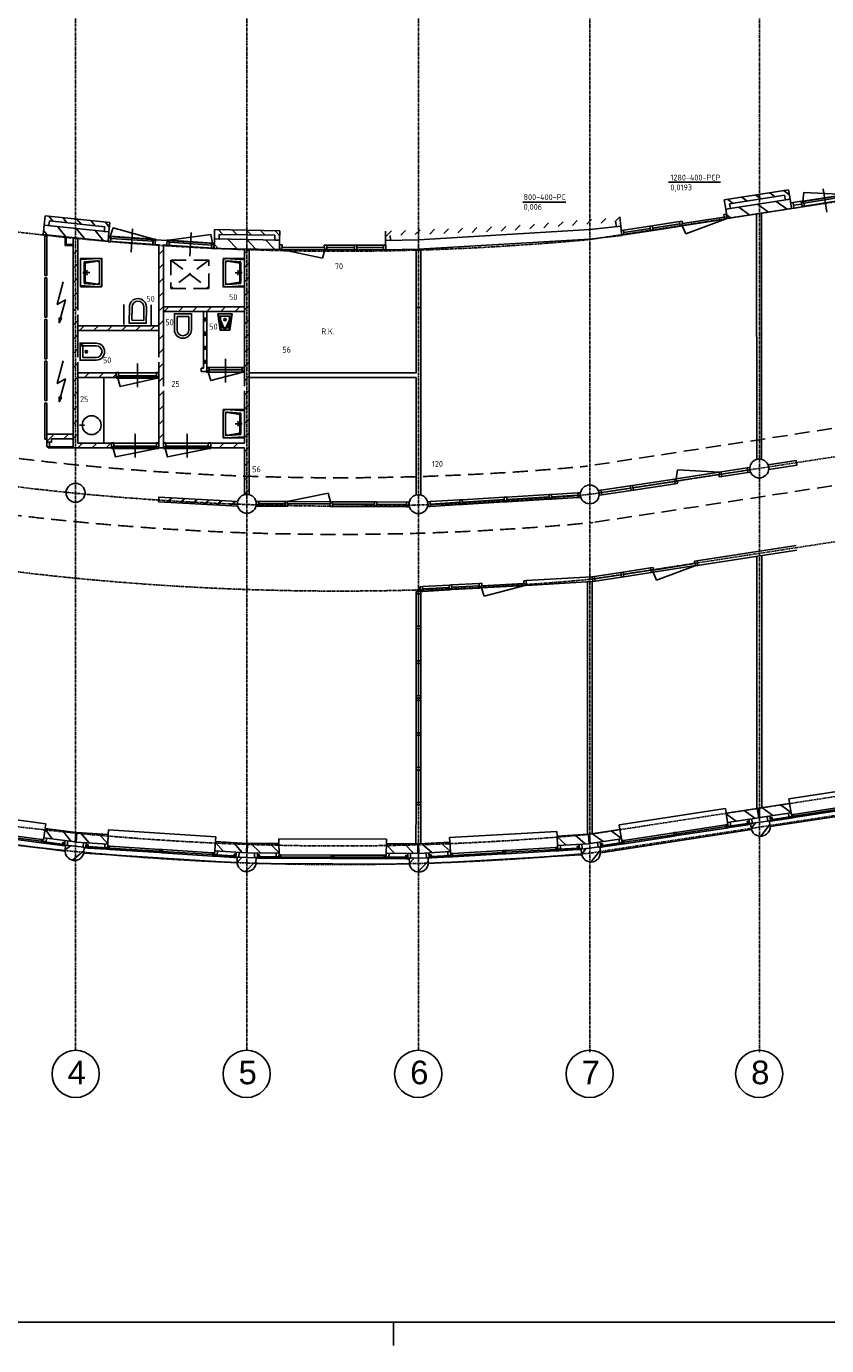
# Model space of a CAD drawing. Extents: x -132501 to 411300, y -42818 to 427495.
# Tile 195 of 256: x 135536 to 152487, y 6132 to 34084. Entities that reach past the tile are written whole.
import ezdxf

# ---------------------------------------------------------------- set-up
doc = ezdxf.new("R2010")
doc.units = 0
doc.header["$LTSCALE"] = 50
for name, pattern in [('CENTER', [2, 1.25, -0.25, 0.25, -0.25]), ('DASHED', [0.75, 0.5, -0.25]), ('HIDDEN', [9.525, 6.35, -3.175])]:
    doc.linetypes.add(name, pattern=pattern)
doc.layers.get('0').update_dxf_attribs({"linetype": 'CONTINUOUS'})
for name, color, linetype in [('54GA', 3, 'CONTINUOUS'), ('BOUW', 1, 'CONTINUOUS'), ('KADER', 7, 'CONTINUOUS'), ('STRAMIEN', 2, 'CENTER')]:
    doc.layers.add(name, color=color, linetype=linetype)
doc.styles.add('ISO25', font='ISO', dxfattribs={"width": 0.9, "height": 125})
doc.styles.get("Standard").update_dxf_attribs({"font": 'ARIAL.TTF'})

# ---------------------------------------------------------------- blocks, each defined once
blk = doc.blocks.new('KADERA0')
at = {"layer": 'KADER', "color": 4}
blk.add_line((25, 10), (1179, 10), dxfattribs=at)
at = {"layer": 'KADER', "color": 1}
blk.add_line((559, 0), (559, 10), dxfattribs=at)
blk = doc.blocks.new('17460', base_point=(20350, 27300))
at = {"layer": 'BOUW', "linetype": 'Continuous'}
for points, elevation in [([(20350, 27300), (20650, 27300), (20600, 27000, -0.414), (20550, 26950), (20450, 26950, -0.414), (20400, 27000), (20350, 27300)], 400), ([(20450, 27250), (20550, 27250, -0.414), (20600, 27200), (20575, 27050, -0.414), (20525, 27000), (20475, 27000, -0.414), (20425, 27050), (20400, 27200, -0.414), (20450, 27250)], 800)]:
    blk.add_lwpolyline(points, format="xyb", dxfattribs=dict(at, elevation=elevation))
for points, elevation in [([(20350, 27300), (20650, 27300), (20600, 26950), (20400, 26950)], 400), ([(20350, 27300), (20650, 27300), (20500, 26950)], 400), ([(20400, 27250), (20600, 27250), (20575, 27000), (20425, 27000)], 800)]:
    blk.add_lwpolyline(points, close=True, dxfattribs=dict(at, elevation=elevation))
blk.add_circle((20500, 27175, 400), 25, dxfattribs=at)
blk = doc.blocks.new('50', base_point=(28250, 32000))
at = {"layer": 'BOUW', "linetype": 'Continuous'}
for points in [[(28250, 32350), (28250, 32000)], [(28610, 32350), (28610, 32000)]]:
    blk.add_lwpolyline(points, dxfattribs=at)
at = {"layer": 'BOUW', "linetype": 'Continuous', "elevation": 400}
for points in [[(28305, 32070), (28305, 32350)], [(28555, 32070), (28555, 32350)], [(28611, 32010), (28251, 32010)], [(28305, 32070), (28555, 32070)]]:
    blk.add_lwpolyline(points, dxfattribs=at)
at = {"layer": 'BOUW', "linetype": 'Continuous'}
for centre, radius in [((28430, 32350), 180), ((28430, 32350, 400), 125)]:
    blk.add_arc(centre, radius, 0, 180, dxfattribs=at)
blk = doc.blocks.new('17410', base_point=(20350, 27300))
at = {"layer": 'BOUW', "linetype": 'Continuous'}
for points, elevation in [([(20350, 26850), (20350, 27300), (20950, 27300), (20950, 26850)], 650), ([(20350, 26850), (20350, 27300), (20950, 27300), (20950, 26850)], 650), ([(20450, 27200), (20850, 27200), (20900, 26900), (20400, 26900)], 850)]:
    blk.add_lwpolyline(points, close=True, dxfattribs=dict(at, elevation=elevation))
for points, elevation in [([(20350, 26900), (20375, 27300), (20925, 27300), (20950, 26900)], 650), ([(20421, 27225), (20400, 26950)], 850), ([(20425, 27225), (20875, 27225)], 850), ([(20645, 27200), (20595, 27150)], 850), ([(20600, 27200), (20700, 27200)], 850), ([(20600, 27200), (20700, 27200)], 850), ([(20650, 27200), (20600, 27150)], 850), ([(20645, 27250), (20645, 27150)], 850), ([(20645, 27200), (20695, 27150)], 850), ([(20650, 27250), (20650, 27100)], 850), ([(20650, 27250), (20650, 27125)], 850), ([(20650, 27200), (20700, 27150)], 850), ([(20879, 27225), (20900, 26950)], 850), ([(20900, 26850), (20400, 26850)], 650), ([(20450, 26900), (20850, 26900)], 850)]:
    blk.add_lwpolyline(points, dxfattribs=dict(at, elevation=elevation))
for centre, start, end in [((20400, 26900, 650), 180, 270), ((20450, 26950, 850), 180, 270), ((20850, 26950, 850), 270, 0), ((20900, 26900, 650), 270, 0)]:
    blk.add_arc(centre, 50, start, end, dxfattribs=at)
blk = doc.blocks.new('51', base_point=(24700, 34000))
at = {"layer": 'BOUW', "linetype": 'Continuous'}
for points in [[(25567.9, 33914.4), (25085, 34043.8), (25185, 33870.6), (24702, 34000), (24802, 34000)], [(24702, 34000), (24788.6, 33950), (24802, 34000)]]:
    blk.add_lwpolyline(points, dxfattribs=at)
blk = doc.blocks.new('13211', base_point=(42650, 23150))
at = {"layer": 'BOUW', "linetype": 'Continuous'}
for points in [[(42685, 23195), (43365, 23375), (43415, 23195)], [(43050, 22915), (43050, 23415)], [(43050, 22915), (43050, 23415)], [(42650, 23115), (42650, 23105), (42700, 23105), (42700, 23150), (42685, 23150), (42685, 23195), (42650, 23195), (42650, 23185)], [(42685, 23195), (43415, 23195)], [(42700, 23100), (42700, 23200)], [(42700, 23100), (42700, 23200)], [(42700, 23150), (43400, 23150)], [(43400, 23100), (43400, 23200)], [(43400, 23100), (43400, 23200)], [(43450, 23115), (43450, 23105), (43400, 23105), (43400, 23150), (43415, 23150), (43415, 23195), (43450, 23195), (43450, 23185)]]:
    blk.add_lwpolyline(points, dxfattribs=at)
blk.add_lwpolyline([(42650, 23100), (42650, 23200), (43450, 23200), (43450, 23100)], close=True, dxfattribs=at)
blk.add_lwpolyline([(42650, 23100), (42650, 23200), (43450, 23200), (43450, 23100)], close=True, dxfattribs=at)
blk = doc.blocks.new('13203', base_point=(6000, 4000))
at = {"layer": 'BOUW', "linetype": 'Continuous'}
for p, q in [((6500, 3750), (6500, 4250)), ((6000, 4050), (7000, 4050)), ((6000, 3950), (6000, 4050)), ((7000, 3950), (6000, 3950)), ((6050, 4015), (6950, 4015)), ((6950, 4015), (6965, 4015)), ((6950, 3940), (6950, 4015)), ((7000, 3940), (6950, 3940)), ((6965, 4060), (7000, 4060)), ((6965, 4015), (6965, 4060)), ((7000, 4060), (7000, 4050)), ((7000, 4050), (7000, 3950)), ((7000, 3950), (7000, 3940))]:
    blk.add_line(p, q, dxfattribs=at)
for points in [[(6035, 4060), (6915, 4240), (6965, 4060)], [(6500, 3750), (6500, 4250)], [(6000, 3950), (6000, 3940), (6050, 3940), (6050, 4015), (6035, 4015), (6035, 4060), (6000, 4060), (6000, 4050)], [(6035, 4060), (6965, 4060)], [(6050, 3950), (6050, 4050)], [(6050, 3950), (6050, 4050)], [(6950, 3950), (6950, 4050)], [(6950, 3950), (6950, 4050)]]:
    blk.add_lwpolyline(points, dxfattribs=at)
blk.add_lwpolyline([(6000, 3950), (6000, 4050), (7000, 4050), (7000, 3950)], close=True, dxfattribs=at)
blk = doc.blocks.new('13202', base_point=(20350, 27300))
at = {"layer": 'BOUW', "linetype": 'Continuous'}
for points in [[(20385, 27360), (21165, 27540), (21215, 27360)], [(20800, 27050), (20800, 27550)], [(20800, 27050), (20800, 27550)], [(20350, 27250), (20350, 27240), (20400, 27240), (20400, 27315), (20385, 27315), (20385, 27360), (20350, 27360), (20350, 27350)], [(20385, 27360), (21215, 27360)], [(20400, 27250), (20400, 27350)], [(20400, 27250), (20400, 27350)], [(20400, 27315), (21200, 27315)], [(21250, 27250), (21250, 27240), (21200, 27240), (21200, 27315), (21215, 27315), (21215, 27360), (21250, 27360), (21250, 27350)], [(21200, 27250), (21200, 27350)], [(21200, 27250), (21200, 27350)]]:
    blk.add_lwpolyline(points, dxfattribs=at)
blk.add_lwpolyline([(20350, 27250), (20350, 27350), (21250, 27350), (21250, 27250)], close=True, dxfattribs=at)
blk.add_lwpolyline([(20350, 27250), (20350, 27350), (21250, 27350), (21250, 27250)], close=True, dxfattribs=at)
blk = doc.blocks.new('11', base_point=(29450, 31700))
at = {"layer": 'BOUW', "linetype": 'Continuous'}
for p, q in [((28760, 31900), (28760, 32100)), ((28760, 32100), (30140, 32100)), ((28760, 31700), (28760, 31900)), ((28760, 31900), (30140, 31900)), ((28860, 31900), (28760, 31900)), ((28935, 32000), (28835, 32100)), ((30040, 32000), (28860, 32000)), ((28860, 32000), (28860, 31900)), ((29244, 31699), (29044, 31899)), ((29235, 32000), (29135, 32100)), ((29535, 32000), (29435, 32100)), ((29644, 31699), (29444, 31899)), ((29835, 32000), (29735, 32100)), ((30044, 31699), (29844, 31899)), ((30140, 31995), (30035, 32100)), ((30040, 31900), (30040, 32000)), ((30140, 31900), (30040, 31900)), ((30140, 32100), (30140, 31900)), ((30140, 31900), (30140, 31700)), ((28844, 31699), (28760, 31783)), ((30140, 31700), (28760, 31700))]:
    blk.add_line(p, q, dxfattribs=at)
blk = doc.blocks.new('2', base_point=(6000, 4000))
at = {"layer": 'BOUW', "linetype": 'Continuous'}
for p, q in [((6000, 4075), (6223, 4298)), ((6293, 4000), (6400, 4107))]:
    blk.add_line(p, q, dxfattribs=at)
at = {"layer": 'BOUW', "color": 2, "linetype": 'Continuous'}
for p, q in [((6000, 4000), (6000, 4100)), ((6400, 4000), (6000, 4000)), ((6400, 4100), (6400, 4000))]:
    blk.add_line(p, q, dxfattribs=at)
blk.add_arc((6200, 4100), 200, 0, 180, dxfattribs=at)
blk = doc.blocks.new('77', base_point=(28250, 32000))
at = {"layer": 'BOUW', "linetype": 'Continuous'}
for p, q in [((28290, 32100), (29160, 32280)), ((29160, 32280), (29210, 32100)), ((28250, 32100), (28250, 32090)), ((28290, 32100), (28250, 32100)), ((28250, 32090), (28250, 32000)), ((28250, 32000), (28305, 32000)), ((28290, 32055), (28290, 32100)), ((28290, 32100), (29210, 32100)), ((28305, 32055), (28290, 32055)), ((28305, 32000), (28305, 32055)), ((28305, 32055), (29195, 32055)), ((29195, 32055), (29210, 32055)), ((29195, 32000), (29195, 32055)), ((29250, 32000), (29195, 32000)), ((29210, 32100), (29250, 32100)), ((29210, 32055), (29210, 32100)), ((29250, 32100), (29250, 32090)), ((29250, 32100), (29836, 32100)), ((29250, 32090), (29250, 32000)), ((29250, 32050), (29836, 32050)), ((29250, 32000), (29836, 32000)), ((29836, 32100), (29886, 32100)), ((29836, 32000), (29836, 32100)), ((29886, 32000), (29836, 32000)), ((29886, 32100), (29886, 32000)), ((29886, 32100), (30452, 32100)), ((29886, 32050), (30452, 32050)), ((29886, 32000), (30452, 32000)), ((30452, 32100), (30502, 32100)), ((30452, 32000), (30452, 32100)), ((30502, 32000), (30452, 32000)), ((30502, 32100), (30502, 32000))]:
    blk.add_line(p, q, dxfattribs=at)
blk = doc.blocks.new('10', base_point=(6000, 4000))
at = {"layer": 'BOUW', "linetype": 'Continuous'}
for p, q in [((6677.5, 4300), (8957.5, 4300)), ((6677.5, 4210), (6677.5, 4300)), ((8952.5, 4000), (8957.5, 4200)), ((8957.5, 4300), (8957.5, 4210)), ((8957.5, 4200), (9620, 4200)), ((9620, 4200), (9625, 4000)), ((9625, 4000), (8952.5, 4000)), ((6200, 3775), (9435, 3775)), ((6267, 3888), (6664.5, 3888)), ((6724.5, 3888), (7787.5, 3888)), ((8970.5, 3888), (9368.5, 3888))]:
    blk.add_line(p, q, dxfattribs=at)
for points in [[(6010, 4000), (6015, 4200), (6677.5, 4200), (6682.5, 4000), (6010, 4000)], [(6098, 4000), (6298, 4200)], [(8952, 4004), (9148, 4200)], [(9348, 4000), (9548, 4200)], [(6225, 4000), (6225, 3900), (6165, 3900), (6165, 4000)], [(6207, 3888), (6267, 3888), (6267, 3898), (6247, 3898), (6247, 3958), (6227, 3958), (6227, 3898), (6207, 3898), (6207, 3888)], [(6247, 3918), (6267, 3918), (6267, 3958), (6247, 3958)], [(6267, 3918), (6664.5, 3918)], [(6498, 4000), (6678, 4181)], [(6682.5, 4000), (6682.5, 3920), (6622.5, 3920), (6622.5, 4000)], [(6664.5, 3888), (6724.5, 3888), (6724.5, 3898), (6704.5, 3898), (6704.5, 3958), (6684.5, 3958), (6684.5, 3898), (6664.5, 3898), (6664.5, 3888)], [(6704.5, 3918), (6724.5, 3918), (6724.5, 3958), (6704.5, 3958)], [(6724.5, 3958), (7787.5, 3958)], [(6724.5, 3918), (7787.5, 3918)], [(7807.5, 3918), (7787.5, 3918), (7787.5, 3958), (7807.5, 3958)], [(7847.5, 3888), (7787.5, 3888), (7787.5, 3898), (7807.5, 3898), (7807.5, 3958), (7827.5, 3958), (7827.5, 3898), (7847.5, 3898), (7847.5, 3888)], [(7827.5, 3958), (7847.5, 3958), (7847.5, 3918), (7827.5, 3918)], [(7847.5, 3958), (8910.5, 3958)], [(7847.5, 3918), (8910.5, 3918)], [(8930.5, 3918), (8910.5, 3918), (8910.5, 3958), (8930.5, 3958)], [(8970.5, 3888), (8910.5, 3888), (8910.5, 3898), (8930.5, 3898), (8930.5, 3958), (8950.5, 3958), (8950.5, 3898), (8970.5, 3898), (8970.5, 3888)], [(8950.5, 3918), (9368.5, 3918)], [(9012.5, 4000), (9012.5, 3920), (8952.5, 3920), (8952.5, 4000)], [(9388.5, 3918), (9368.5, 3918), (9368.5, 3958), (9388.5, 3958)], [(9428.5, 3888), (9368.5, 3888), (9368.5, 3898), (9388.5, 3898), (9388.5, 3958), (9408.5, 3958), (9408.5, 3898), (9428.5, 3898), (9428.5, 3888)], [(9470.5, 4000), (9470.5, 3900), (9410.5, 3900), (9410.5, 4000)], [(6267, 3898), (6664.5, 3898)], [(7847.5, 3888), (8910.5, 3888)], [(8970.5, 3898), (9368.5, 3898)]]:
    blk.add_lwpolyline(points, dxfattribs=at)
blk = doc.blocks.new('CIRC1MM')
at = {"color": 2, "linetype": 'Continuous'}
for p, q in [((-0.5, 0), (0.5, 0)), ((-0.49, 0.1), (0.49, 0.1)), ((-0.46, 0.2), (0.46, 0.2)), ((-0.4, 0.3), (0.4, 0.3)), ((-0.3, 0.4), (0.3, 0.4)), ((-0.49, -0.1), (0.49, -0.1)), ((-0.46, -0.2), (0.46, -0.2)), ((-0.4, -0.3), (0.4, -0.3)), ((-0.3, -0.4), (0.3, -0.4))]:
    blk.add_line(p, q, dxfattribs=at)
blk.add_circle((0, 0), 0.5, dxfattribs=at)
blk = doc.blocks.new('78', base_point=(28250, 32000))
at = {"layer": 'BOUW', "linetype": 'Continuous'}
for p, q in [((28250, 32100), (28300, 32100)), ((28250, 32000), (28250, 32100)), ((28300, 32000), (28250, 32000)), ((28300, 32100), (28300, 32000)), ((28300, 32100), (28986, 32100)), ((28300, 32050), (28986, 32050)), ((28986, 32100), (29036, 32100)), ((28986, 32000), (28986, 32100)), ((29036, 32000), (28986, 32000)), ((29036, 32100), (29036, 32000)), ((29036, 32100), (29723, 32100)), ((29036, 32050), (29723, 32050)), ((29036, 32000), (29723, 32000)), ((29723, 32100), (29773, 32100)), ((29723, 32000), (29723, 32100)), ((29773, 32000), (29723, 32000)), ((29773, 32100), (29773, 32000)), ((29773, 32100), (30460, 32100)), ((29773, 32050), (30460, 32050)), ((29773, 32000), (30460, 32000)), ((30460, 32100), (30510, 32100)), ((30460, 32000), (30460, 32100)), ((30510, 32000), (30460, 32000)), ((30510, 32100), (30510, 32000))]:
    blk.add_line(p, q, dxfattribs=at)
blk.add_lwpolyline([(28300, 32000), (28986, 32000)], dxfattribs=at)
blk = doc.blocks.new('73', base_point=(28250, 32000))
at = {"layer": 'BOUW', "color": 1, "linetype": 'Continuous'}
for p, q in [((28900, 32050), (29770, 32230)), ((29770, 32230), (29820, 32050)), ((28250, 32050), (28300, 32050)), ((28250, 31950), (28250, 32050)), ((28300, 31950), (28250, 31950)), ((28300, 32050), (28300, 31950)), ((28300, 32050), (28860, 32050)), ((28300, 32000), (28860, 32000)), ((28300, 31950), (28860, 31950)), ((28900, 32050), (29820, 32050)), ((28915, 32005), (29805, 32005)), ((29805, 32005), (29820, 32005)), ((29805, 31950), (29805, 32005)), ((29860, 31950), (29805, 31950)), ((29820, 32050), (29860, 32050)), ((29820, 32005), (29820, 32050)), ((29860, 32050), (29860, 32040)), ((29860, 32050), (30755, 32050)), ((29860, 32040), (29860, 31950)), ((29860, 32000), (30755, 32000)), ((29860, 31950), (30755, 31950)), ((30805, 32050), (31434, 32050)), ((30805, 32000), (31434, 32000)), ((30805, 31950), (31434, 31950)), ((31434, 32050), (31484, 32050)), ((31434, 31950), (31434, 32050)), ((31484, 31950), (31434, 31950)), ((31484, 32050), (31484, 31950))]:
    blk.add_line(p, q, dxfattribs=at)
for points in [[(28860, 32040), (28860, 31950), (28915, 31950), (28915, 32005), (28900, 32005), (28900, 32050), (28860, 32050), (28860, 32040)], [(30755, 31950), (30755, 32050), (30805, 32050), (30805, 31950), (30755, 31950)]]:
    blk.add_lwpolyline(points, dxfattribs=at)
blk = doc.blocks.new('74', base_point=(28250, 32000))
at = {"layer": 'BOUW', "linetype": 'Continuous'}
for p, q in [((28250, 32050), (28300, 32050)), ((28250, 31950), (28250, 32050)), ((28300, 31950), (28250, 31950)), ((28300, 32050), (28300, 31950)), ((28300, 32050), (28860, 32050)), ((28300, 32000), (28860, 32000)), ((28300, 31950), (28860, 31950)), ((28860, 32050), (28910, 32050)), ((28860, 31950), (28860, 32050)), ((28910, 31950), (28860, 31950)), ((28910, 32050), (29805, 32049.9)), ((28910, 32050), (28910, 31950)), ((28910, 31950), (29805, 31949.9)), ((28910.2, 32000.9), (29805.2, 32000.8)), ((29810, 32049.9), (29860, 32049.9)), ((29810, 31949.9), (29810, 32049.9)), ((29860, 31949.9), (29810, 31949.9)), ((29860, 32049.9), (30755, 32049.9)), ((29860, 32049.9), (29860, 31949.9)), ((29860, 31999.9), (30755, 31999.9)), ((29860, 31949.9), (30755, 31949.9)), ((30755, 32049.9), (30805, 32049.9)), ((30755, 31949.9), (30755, 32049.9)), ((30805, 31949.9), (30755, 31949.9)), ((30805, 32049.9), (31434, 32049.9)), ((30805, 32049.9), (30805, 31949.9)), ((30805, 31999.9), (31434, 31999.9)), ((30805, 31949.9), (31434, 31949.9)), ((31434, 32049.9), (31484, 32049.9)), ((31434, 31949.9), (31434, 32049.9)), ((31484, 31949.9), (31434, 31949.9)), ((31484, 32049.9), (31484, 31949.9))]:
    blk.add_line(p, q, dxfattribs=at)
blk = doc.blocks.new('TREES')
at = {"layer": 'BOUW', "linetype": 'Continuous'}
for points in [[(35648, 18779), (35640.7, 23976.4)], [(35748, 18779), (35741.7, 23991.4)], [(24892, 23234), (24893, 20609), (28426, 20609), (28426, 23228)], [(28526, 23228), (28527, 18023)], [(24891, 18030), (24893, 20509), (28426, 20509), (28427, 18025)], [(35883, 18663), (36476.1, 18753.8), (36491.1, 18654.9), (35898, 18564.1)], [(24650, 17785), (22973, 17880), (22978, 17980), (24650, 17885)], [(34377.1, 16630.9), (36476.4, 16952.1)], [(34392, 16532), (36491.5, 16853.3)], [(35648.7, 11380.4), (35648.7, 16722.4)], [(35748.7, 11395.4), (35748.7, 16738.4)], [(30763, 16209), (32151, 16289)], [(30768.7, 16108.4), (32156, 16189)], [(32056.7, 10831.4), (32056, 16184)], [(32155.7, 10842.4), (32156, 16189)], [(28426, 11459), (28425.7, 10627.4)], [(28526, 11459), (28525.7, 10632.4)]]:
    blk.add_lwpolyline(points, dxfattribs=at)
at = {"layer": 'BOUW', "yscale": -1}
for name, p, rotation in [('73', (35499, 18556), 188.727), ('74', (31906.7, 18022.4), 183.429)]:
    blk.add_blockref(name, p, dxfattribs=dict(at, rotation=rotation))
at = {"layer": 'BOUW'}
for name, p, rotation in [('73', (25044, 17836), 359.777), ('77', (34380.6, 16630.8), 188.691), ('78', (28426, 15979), 270), ('77', (30763, 16209), 183.326), ('78', (28426, 13719), 270)]:
    blk.add_blockref(name, p, dxfattribs=dict(at, rotation=rotation))

msp = doc.modelspace()

# ---------------------------------------------------------------- linework, layer by layer
at = {"layer": '54GA', "color": 1, "linetype": 'Continuous'}
for p, q in [((149136.7881, 30782.4936), (150237.1083, 30782.4936)), ((146049.9441, 30363.1824), (146959.9386, 30363.1824))]:
    msp.add_line(p, q, dxfattribs=at)
at = {"layer": 'BOUW', "linetype": 'Continuous'}
for p, q in [((136526.8844, 25151.3485), (136527.9074, 29608.3485)), ((136627.9074, 28072.3485), (136627.9074, 29608.3485)), ((138272.6074, 29562.7485), (138265.6074, 29464.7485)), ((138265.6074, 29464.7485), (138339.9074, 29459.3485)), ((138514.9074, 29547.3485), (138272.6074, 29562.7485)), ((138339.9074, 29459.3485), (138339.9074, 27072.3485)), ((138439.9074, 26462.3485), (138439.9074, 29452.3485)), ((138439.9074, 29452.3485), (138511.9074, 29447.3485)), ((138511.9074, 29447.3485), (138514.9074, 29547.3485)), ((140155.9074, 29365.3485), (140155.9074, 26462.3485)), ((140254.9074, 29366.3485), (140255.9074, 26741.3485)), ((136627.9074, 27072.3485), (136627.9074, 27972.3485)), ((140155.9074, 28144.6379), (138439.9074, 28144.6379)), ((140156.9074, 28043.6379), (138440.9074, 28043.6379)), ((138754.9074, 28044.6379), (138854.9074, 28144.6379)), ((138339.9074, 27741.8797), (136627.9074, 27741.8797)), ((136959.9074, 27641.8797), (137059.9074, 27741.8797)), ((138339.9074, 27641.8797), (136627.9074, 27641.8797)), ((136627.9074, 26972.3485), (136627.9074, 25251.3485)), ((138339.9074, 25151.3485), (138339.9074, 26972.3485)), ((137439.9074, 26742.8322), (136627.9074, 26742.8322)), ((136627.9074, 26642.8322), (137439.9074, 26642.8322)), ((137439.9074, 26642.8322), (137439.9074, 26742.8322)), ((140253.9074, 24162.3485), (140255.9074, 26641.3485)), ((138440.9074, 26361.3485), (138439.9074, 25151.3485)), ((140155.9074, 25251.3485), (140156.9074, 26361.3485)), ((135925.6057, 25444.4408), (135926.9074, 25444.4408)), ((135966.9074, 25444.4408), (136525.6057, 25444.4408)), ((135926.9074, 25344.4408), (135925.6057, 25344.4408)), ((136524.7131, 25344.4408), (136066.9074, 25344.4408)), ((136627.9074, 25251.3485), (137339.9074, 25251.3485)), ((137339.9074, 25251.3485), (137339.9074, 25151.3485)), ((139439.9074, 25151.3485), (139439.9074, 25251.3485)), ((139439.9074, 25251.3485), (140155.9074, 25251.3485)), ((137339.9074, 25151.3485), (136526.8844, 25151.3485)), ((138439.9074, 25151.3485), (138339.9074, 25151.3485)), ((140155.9074, 25151.3485), (139439.9074, 25151.3485)), ((140155.9074, 24161.3485), (140155.9074, 25151.3485))]:
    msp.add_line(p, q, dxfattribs=at)
at = {"layer": 'BOUW', "color": 1, "linetype": 'HIDDEN'}
for p, q in [((139398.394, 29133.8562), (138598.394, 29133.8562)), ((138598.394, 29133.8562), (138598.394, 28533.8562)), ((138598.394, 29133.8562), (139398.394, 28533.8562)), ((139398.394, 29133.8562), (138598.394, 28533.8562)), ((139398.394, 28533.8562), (139398.394, 29133.8562)), ((138598.394, 28533.8562), (139398.394, 28533.8562))]:
    msp.add_line(p, q, dxfattribs=at)
at = {"layer": 'BOUW', "color": 1, "linetype": 'Continuous'}
for p, q in [((135926.9074, 25335.9009), (135966.9074, 25335.9009)), ((135971.905, 25272.1154), (135971.905, 25176.4869)), ((135971.905, 25176.4869), (136527.3166, 25176.4869)), ((136000.1095, 25176.4869), (136000.1095, 25151.4869)), ((136021.905, 25272.1154), (136021.905, 25176.4869)), ((136000.1095, 25151.4869), (136527.3166, 25151.4869))]:
    msp.add_line(p, q, dxfattribs=at)
at = {"layer": 'BOUW', "linetype": 'Continuous'}
for points in [[(151725.7074, 30345.2485), (151775.2074, 30352.4485), (151792.6074, 30233.7485), (151743.1074, 30226.5485), (151741.7074, 30236.3485)], [(151775.2074, 30352.4485), (151948.6074, 30377.7485)], [(151785.1074, 30293.5485), (151957.8074, 30318.1485)], [(151792.6074, 30233.7485), (151966.6074, 30258.7485)], [(151951.6074, 30365.7485), (151965.6074, 30267.7485)], [(146597.6074, 29919.7485), (146497.6074, 29818.7485)], [(146903.6074, 29945.7485), (146803.6074, 29844.7485)], [(147205.6074, 29969.7485), (147105.6074, 29868.7485)], [(147506.6074, 29993.7485), (147406.6074, 29892.7485)], [(147808.6074, 30016.7485), (147708.6074, 29915.7485)], [(148100.6074, 30042.7485), (148000.6074, 29941.7485)], [(148019.7074, 29941.4485), (148030.6074, 29841.7485)], [(148109.1074, 30047.5485), (148129.6074, 29851.7485)], [(135926.9074, 28804.9485), (135926.9074, 29637.9485), (135966.9074, 29637.9485), (135966.9074, 28804.9485), (135926.9074, 28804.9485)], [(143141.6074, 29746.7485), (143145.6074, 29546.7485)], [(143144.6074, 29626.7485), (143271.6074, 29750.7485)], [(148129.6074, 29851.7485), (148151.5074, 29653.6485), (147465.6074, 29578.7485), (143839.6074, 29360.7485), (143152.6074, 29348.7485), (143145.6074, 29546.7485), (143838.6074, 29559.7485), (147469.6074, 29778.7485), (148129.6074, 29851.7485)], [(143243.6074, 29651.7485), (143245.6074, 29547.7485)], [(143569.6074, 29762.7485), (143469.6074, 29661.7485)], [(143874.6074, 29773.7485), (143774.6074, 29672.7485)], [(144179.6074, 29785.7485), (144079.6074, 29684.7485)], [(144478.6074, 29797.7485), (144378.6074, 29696.7485)], [(144776.6074, 29809.7485), (144676.6074, 29708.7485)], [(145078.6074, 29820.7485), (144978.6074, 29719.7485)], [(145384.6074, 29834.7485), (145284.6074, 29733.7485)], [(145690.6074, 29845.7485), (145590.6074, 29744.7485)], [(145992.6074, 29869.7485), (145892.6074, 29768.7485)], [(146298.6074, 29895.7485), (146198.6074, 29794.7485)], [(136355.9074, 29622.3485), (136355.9074, 29442.3485), (136527.9074, 29442.3485)], [(136375.9074, 29622.3485), (136375.9074, 29462.3485), (136527.9074, 29462.3485)], [(136526.9074, 29251.3485), (136626.9074, 29351.3485)], [(138339.9074, 29251.3485), (138439.9074, 29351.3485)], [(140155.9074, 29272.3485), (140250.9074, 29366.3485)], [(140155.9074, 28972.3485), (140255.9074, 29072.3485)], [(136526.9074, 28951.3485), (136626.9074, 29051.3485)], [(138339.9074, 28951.3485), (138439.9074, 29051.3485)], [(135926.9074, 27921.5485), (135926.9074, 28754.5485), (135966.9074, 28754.5485), (135966.9074, 27921.5485), (135926.9074, 27921.5485)], [(136526.9074, 28651.3485), (136626.9074, 28751.3485)], [(138339.9074, 28651.3485), (138439.9074, 28751.3485)], [(140155.9074, 28672.3485), (140255.9074, 28772.3485)], [(136526.9074, 28351.3485), (136626.9074, 28451.3485)], [(138339.9074, 28351.3485), (138439.9074, 28451.3485)], [(140155.9074, 28372.3485), (140255.9074, 28472.3485)], [(136526.9074, 28051.3485), (136626.9074, 28151.3485)], [(137601.8094, 28191.7529), (137601.8094, 27766.7529)], [(138178.4827, 28184.3763), (138178.4827, 27759.3763)], [(138339.9074, 28051.3485), (138439.9074, 28151.3485)], [(138454.9074, 28044.6379), (138554.9074, 28144.6379)], [(139054.9074, 28044.6379), (139154.9074, 28144.6379)], [(139284.9074, 28043.6379), (139284.9074, 26842.092), (139239.9074, 26842.092), (139239.9074, 26772.092), (139354.9074, 26772.092)], [(139354.9074, 28044.6379), (139454.9074, 28144.6379)], [(139354.9074, 28043.6379), (139354.9074, 26772.092)], [(139654.9074, 28044.6379), (139754.9074, 28144.6379)], [(139954.9074, 28044.6379), (140054.9074, 28144.6379)], [(140155.9074, 28072.3485), (140255.9074, 28172.3485)], [(143788.9074, 28128.3485), (143888.9074, 28128.3485)], [(143788.9074, 28128.3485), (143888.9074, 28128.3485)], [(143788.9074, 28128.3485), (143888.9074, 28128.3485)], [(143788.9074, 28128.3485), (143888.9074, 28128.3485)], [(135926.9074, 27038.1485), (135926.9074, 27871.1485), (135966.9074, 27871.1485), (135966.9074, 27038.1485), (135926.9074, 27038.1485)], [(136526.9074, 27751.3485), (136626.9074, 27851.3485)], [(136659.9074, 27641.8797), (136759.9074, 27741.8797)], [(137254.9074, 27641.8797), (137354.9074, 27741.8797)], [(137554.9074, 27641.8797), (137654.9074, 27741.8797)], [(137854.9074, 27641.8797), (137954.9074, 27741.8797)], [(138154.9074, 27641.8797), (138254.9074, 27741.8797)], [(138339.9074, 27751.3485), (138439.9074, 27851.3485)], [(139284.9074, 27905.092), (139354.9074, 27905.092)], [(139284.9074, 27875.092), (139354.9074, 27875.092)], [(139284.9074, 27845.092), (139354.9074, 27845.092)], [(140155.9074, 27772.3485), (140255.9074, 27872.3485)], [(136526.9074, 27451.3485), (136626.9074, 27551.3485)], [(138339.9074, 27451.3485), (138439.9074, 27551.3485)], [(139284.9074, 27605.092), (139354.9074, 27605.092)], [(139284.9074, 27575.092), (139354.9074, 27575.092)], [(139284.9074, 27545.092), (139354.9074, 27545.092)], [(140155.9074, 27472.3485), (140255.9074, 27572.3485)], [(136526.9074, 27151.3485), (136626.9074, 27251.3485)], [(138339.9074, 27151.3485), (138439.9074, 27251.3485)], [(139284.9074, 27305.092), (139354.9074, 27305.092)], [(139284.9074, 27275.092), (139354.9074, 27275.092)], [(139284.9074, 27245.092), (139354.9074, 27245.092)], [(140155.9074, 27172.3485), (140255.9074, 27272.3485)], [(135926.9074, 26154.7485), (135926.9074, 26987.7485), (135966.9074, 26987.7485), (135966.9074, 26154.7485), (135926.9074, 26154.7485)], [(136526.9074, 26851.3485), (136626.9074, 26951.3485)], [(138339.9074, 26851.3485), (138439.9074, 26951.3485)], [(139284.9074, 27005.092), (139354.9074, 27005.092)], [(139284.9074, 26975.092), (139354.9074, 26975.092)], [(139284.9074, 26945.092), (139354.9074, 26945.092)], [(140155.9074, 26872.3485), (140255.9074, 26972.3485)], [(136526.9074, 26551.3485), (136626.9074, 26651.3485)], [(136768.9074, 26642.8322), (136868.9074, 26742.8322)], [(137068.9074, 26642.8322), (137168.9074, 26742.8322)], [(137178.5784, 26638.4847), (137177.9074, 25258.655)], [(137363.9074, 26642.8322), (137439.9074, 26717.8322)], [(138339.9074, 26551.3485), (138439.9074, 26651.3485)], [(140155.9074, 26572.3485), (140255.9074, 26672.3485)], [(140255.9074, 26641.3485), (140255.9074, 26741.3485)], [(136526.9074, 26251.3485), (136626.9074, 26351.3485)], [(138339.9074, 26251.3485), (138439.9074, 26351.3485)], [(140155.9074, 26272.3485), (140255.9074, 26372.3485)], [(135926.9074, 25335.9009), (135926.9074, 26104.3485), (135966.9074, 26104.3485), (135966.9074, 25271.3485)], [(136526.9074, 25951.3485), (136626.9074, 26051.3485)], [(138339.9074, 25951.3485), (138439.9074, 26051.3485)], [(140155.9074, 25972.3485), (140255.9074, 26072.3485)], [(136526.9074, 25651.3485), (136626.9074, 25751.3485)], [(138339.9074, 25651.3485), (138439.9074, 25751.3485)], [(140155.9074, 25672.3485), (140255.9074, 25772.3485)], [(135966.9074, 25285.7425), (136125.6057, 25444.4408)], [(136325.6057, 25344.4408), (136425.6057, 25444.4408)], [(136526.9074, 25351.3485), (136626.9074, 25451.3485)], [(136764.9074, 25633.9043), (136660.9074, 25633.9043)], [(138339.9074, 25351.3485), (138439.9074, 25451.3485)], [(140155.9074, 25372.3485), (140255.9074, 25472.3485)], [(136066.9074, 25271.3485), (135966.9074, 25271.3485)], [(136066.9074, 25344.4408), (136066.9074, 25271.3485)], [(136626.9074, 25151.3485), (136726.9074, 25251.3485)], [(136926.9074, 25151.3485), (137026.9074, 25251.3485)], [(137226.9074, 25151.3485), (137321.9074, 25251.3485)], [(139617.9074, 25151.3485), (139717.9074, 25251.3485)], [(139917.9074, 25151.3485), (140017.9074, 25251.3485)], [(140155.9074, 25072.3485), (140255.9074, 25172.3485)], [(140155.9074, 24772.3485), (140255.9074, 24872.3485)], [(140155.9074, 24472.3485), (140255.9074, 24572.3485)], [(138511.6074, 24002.7485), (138620.6074, 24093.7485)], [(138785.6074, 23986.7485), (138894.6074, 24077.7485)], [(139047.6074, 23970.7485), (139155.6074, 24062.7485)], [(139296.6074, 23957.7485), (139406.6074, 24047.7485)], [(140155.9074, 24172.3485), (140255.9074, 24272.3485)], [(139561.6074, 23943.7485), (139676.6074, 24035.7485)], [(139846.6074, 23927.7485), (139964.9074, 24018.3485)]]:
    msp.add_lwpolyline(points, dxfattribs=at)
at = {"layer": 'BOUW', "linetype": 'DASHED'}
msp.add_lwpolyline([(161683.6074, 18745.7485), (147478.6074, 16567.7485, -0.097), (125487.3074, 18806.2485)], format="xyb", dxfattribs=at)
at = {"layer": 'BOUW', "linetype": 'Continuous'}
for centre in [(136917.9074, 25634.9043), (151060.9074, 24718.3485), (136577.6074, 24201.7485), (147468.6074, 24167.7485), (140205.9074, 23968.3485), (143839.9074, 23961.3485)]:
    msp.add_circle(centre, 200, dxfattribs=at)
at = {"layer": 'STRAMIEN'}
for points in [[(136577.6074, 12383.7485), (136577.6074, 42160.7485)], [(140205.6074, 12383.7485), (140205.6074, 42160.7485)], [(143839.6074, 12383.7485), (143839.6074, 42160.7485)], [(147468.6074, 12351.7485), (147468.6074, 42160.7485)], [(151061.6074, 12351.7485), (151061.6074, 42160.7485)]]:
    msp.add_lwpolyline(points, dxfattribs=at)
for points in [[(165717.6074, 32371.8485), (147468.6074, 29567.7485, -0.123), (120094.7074, 33750.2485)], [(165717.6074, 26971.8485), (147468.6074, 24167.7485, -0.123), (120094.7074, 28350.2485)], [(165717.6074, 25171.8485), (147478.6074, 22367.7485, -0.123), (120093.9074, 26549.5485)], [(165717.6074, 19771.8485), (147478.6074, 16967.7485, -0.123), (120094.7074, 21149.2485)]]:
    msp.add_lwpolyline(points, format="xyb", dxfattribs=at)
at = {"layer": 'STRAMIEN', "color": 1, "linetype": 'HIDDEN'}
for points in [[(158246.9074, 26430.9595), (147395.1215, 24763.4987, -0.0807701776), (129290.4469, 26002.9348, -0.1229203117)], [(158246.9074, 25216.8758), (147542.1857, 23572.0125, -0.0809117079), (129020.8177, 24833.6136, -0.1230784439)]]:
    msp.add_lwpolyline(points, format="xyb", dxfattribs=at)
at = {"layer": 'STRAMIEN', "color": 2, "linetype": 'Continuous'}
for centre in [(136579.9074, 11889.3485), (140200.9074, 11889.3485), (143835.9074, 11889.3485), (147466.9074, 11889.3485), (151057.9074, 11889.3485)]:
    msp.add_circle(centre, 500, dxfattribs=at)

# ---------------------------------------------------------------- block references
at = {"linetype": 'Continuous'}
msp.add_blockref('TREES', (115362.9074, 6132.3485), dxfattribs=at)
at = {"layer": '54GA', "color": 2, "linetype": 'Continuous', "xscale": 50, "yscale": 50, "zscale": 50}
for p in [(136700.1967, 27338.8026), (136804.281, 27190.1107)]:
    msp.add_blockref('CIRC1MM', p, dxfattribs=at)
at = {"layer": 'BOUW'}
for name, p, rotation in [('11', (151061.6074, 30118.7485), 8.981000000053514), ('11', (136578.6074, 29602.7485), 354.063000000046), ('77', (150360.6074, 30107.7485), 188.9609999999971), ('13203', (138513.3074, 29498.0485), 356.2050000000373), ('11', (140205.6074, 29367.7485), 359.0109999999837), ('17410', (136682.4111, 28567.2564), 90), ('17410', (140155.9074, 29165.3485), 270), ('51', (136231.9074, 27804.3485), 90), ('50', (136663.4934, 27372.139), 270), ('51', (136231.9074, 26130.3485), 90), ('17410', (140155.9074, 25963.4879), 270), ('13203', (138339.9074, 25202.3485), 180), ('13203', (139439.9074, 25202.3485), 180), ('2', (151273.6074, 17249.7485), 187.8480000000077), ('2', (136762.6074, 16690.7485), 173.9529999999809), ('2', (147682.6074, 16698.7485), 186.3250000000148), ('2', (140402.6074, 16469.7485), 178.2820000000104), ('2', (144045.6074, 16470.7485), 181.5829999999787)]:
    msp.add_blockref(name, p, dxfattribs=dict(at, rotation=rotation))
at = {"layer": 'BOUW', "yscale": -1}
for name, p, rotation in [('13203', (152946.2074, 30469.9485), 188.7359999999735), ('13203', (138268.6074, 29513.7485), 176.1050000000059), ('77', (140897.6074, 29453.7485), 359.8749999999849), ('10', (154654.7074, 17872.8485), 188.7500000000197), ('10', (151062.0074, 17319.8485), 188.7339999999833), ('10', (136579.0074, 16803.2485), 172.4239999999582), ('10', (140206.6074, 16571.7485), 176.3490000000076), ('10', (147468.6074, 16767.7485), 183.2639999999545), ('10', (143839.5074, 16560.8485), 179.8270000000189)]:
    msp.add_blockref(name, p, dxfattribs=dict(at, rotation=rotation))
at = {"layer": 'BOUW', "xscale": -1}
for p, rotation in [((138075.8355, 27785.4918), 359.533762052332), ((138671.9074, 28004.905), 180)]:
    msp.add_blockref('50', p, dxfattribs=dict(at, rotation=rotation))
msp.add_blockref('17460', (139892.9074, 27995.9299), dxfattribs=at)
at = {"layer": 'BOUW', "xscale": -1, "yscale": -1}
for name, p in [('13202', (138339.9074, 26692.2416)), ('13211', (140154.9074, 26806.092))]:
    msp.add_blockref(name, p, dxfattribs=at)
at = {"layer": 'KADER', "color": 2, "linetype": 'Continuous', "xscale": 50, "yscale": 50, "zscale": 50}
msp.add_blockref('KADERA0', (115362.9074, 6132.3485), dxfattribs=at)

# ---------------------------------------------------------------- texts
at = {"layer": '54GA', "color": 2, "linetype": 'Continuous', "style": 'ISO25', "width": 0.9}
for s, p in [('1280-400-PCP', (149178.4219, 30818.1796)), ('800-400-PC', (146067.7871, 30404.8161)), ('0,0193', (149178.4219, 30609.8463)), ('0,006', (146067.7871, 30196.4828)), ('70', (142070.9485, 28938.7139)), ('50', (138077.1232, 28250.1933)), ('50', (139829.5043, 28284.7117)), ('50', (138479.1789, 27752.3785)), ('50', (139408.8895, 27662.1778)), ('R.K.', (141782.4862, 27558.8529)), ('56', (140958.733, 27172.2539)), ('50', (137158.1678, 26947.7462)), ('25', (138607.355, 26446.2302)), ('25', (136672.0811, 26122.6715)), ('120', (144125.8707, 24751.5496)), ('56', (140319.3578, 24638.5438))]:
    msp.add_text(s, height=125, dxfattribs=at).set_placement(p)
at = {"layer": 'STRAMIEN', "color": 3}
for s, p in [('4', (136408.9074, 11670.3485)), ('5', (140029.9074, 11670.3485)), ('6', (143664.9074, 11670.3485)), ('7', (147295.9074, 11670.3485)), ('8', (150886.9074, 11670.3485))]:
    msp.add_text(s, height=500, dxfattribs=at).set_placement(p)

doc.saveas('drawing.dxf')
